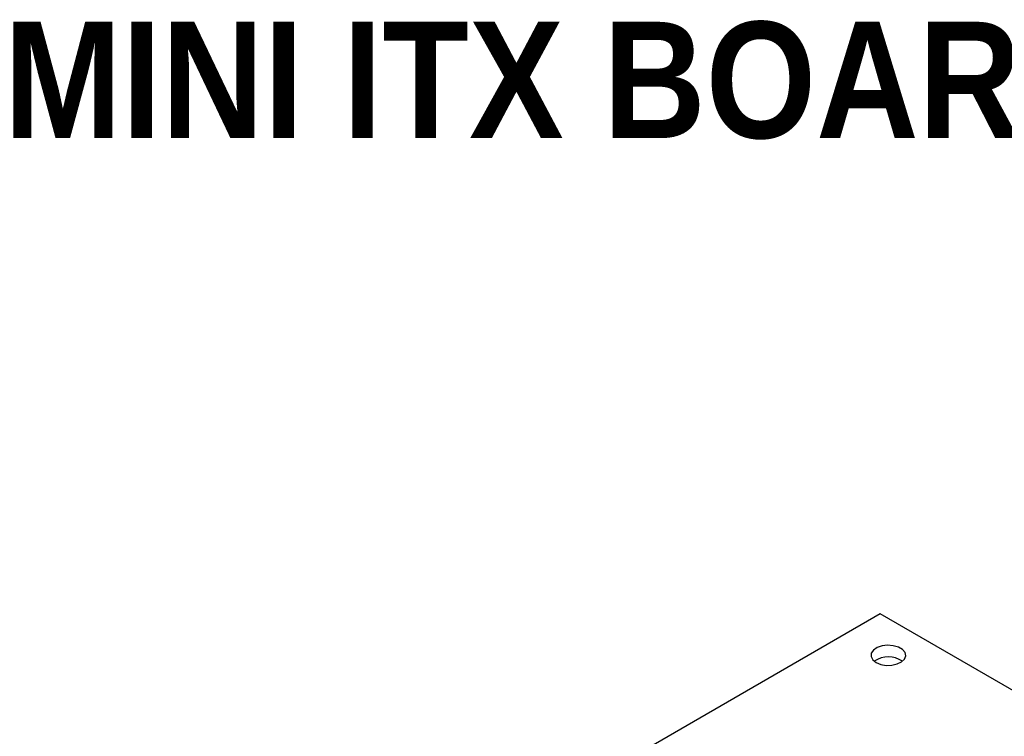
# Model space of a CAD drawing. Header units: millimetres. Extents: x 0 to 1280, y 0 to 1010.
# Tile 12 of 14: x 731 to 838, y 832 to 910. Entities that reach past the tile are written whole.
import ezdxf

# ---------------------------------------------------------------- set-up
doc = ezdxf.new("R2010")
doc.units = ezdxf.units.MM
doc.linetypes.add('SLD-Dashed', pattern=[1.905, 1.27, -0.635])
doc.linetypes.add('SLD-Solid', pattern=[0])
doc.layers.add('LAYER1', color=179, linetype='SLD-Dashed', lineweight=35)
doc.layers.add('SLD-0', color=179, linetype='SLD-Solid')
doc.styles.add('SLDTEXTSTYLE1', font='GOTHICB.TTF', dxfattribs={"width": 0.913})

msp = doc.modelspace()

# ---------------------------------------------------------------- linework, layer by layer
at = {"layer": 'SLD-0', "color": 7, "linetype": 'SLD-Solid', "lineweight": 25}
for p, q in [((824.698, 845.503), (797.828, 829.992)), ((862.695, 823.568), (824.698, 845.503)), ((824.903, 842.009), (824.365, 841.824)), ((825.517, 842.083), (824.903, 842.009)), ((826.139, 842.039), (825.517, 842.083)), ((826.703, 841.88), (826.139, 842.039)), ((823.731, 841.21), (823.705, 840.849)), ((823.705, 840.849), (823.884, 840.502)), ((823.959, 841.548), (823.731, 841.21)), ((824.365, 841.824), (823.959, 841.548)), ((827.146, 841.624), (826.703, 841.88)), ((827.422, 841.298), (827.146, 841.624)), ((827.37, 840.585), (827.499, 840.939)), ((827.499, 840.939), (827.422, 841.298)), ((823.884, 840.502), (824.249, 840.207)), ((824.249, 840.207), (824.759, 839.997)), ((824.759, 839.997), (825.36, 839.893)), ((825.36, 839.893), (825.987, 839.908)), ((825.987, 839.908), (826.571, 840.04)), ((826.571, 840.04), (827.049, 840.274)), ((827.049, 840.274), (827.37, 840.585))]:
    msp.add_line(p, q, dxfattribs=at)
msp.add_arc((825.596, 838.095), 2.719, 55.522, 124.478, dxfattribs=at)

# ---------------------------------------------------------------- texts
at = {"layer": 'LAYER1', "insert": (728.985, 910.157), "char_height": 12.7, "attachment_point": 1, "style": 'SLDTEXTSTYLE1'}
msp.add_mtext('MINI ITX BOARD LAYOUT', dxfattribs=at)

doc.saveas('drawing.dxf')
